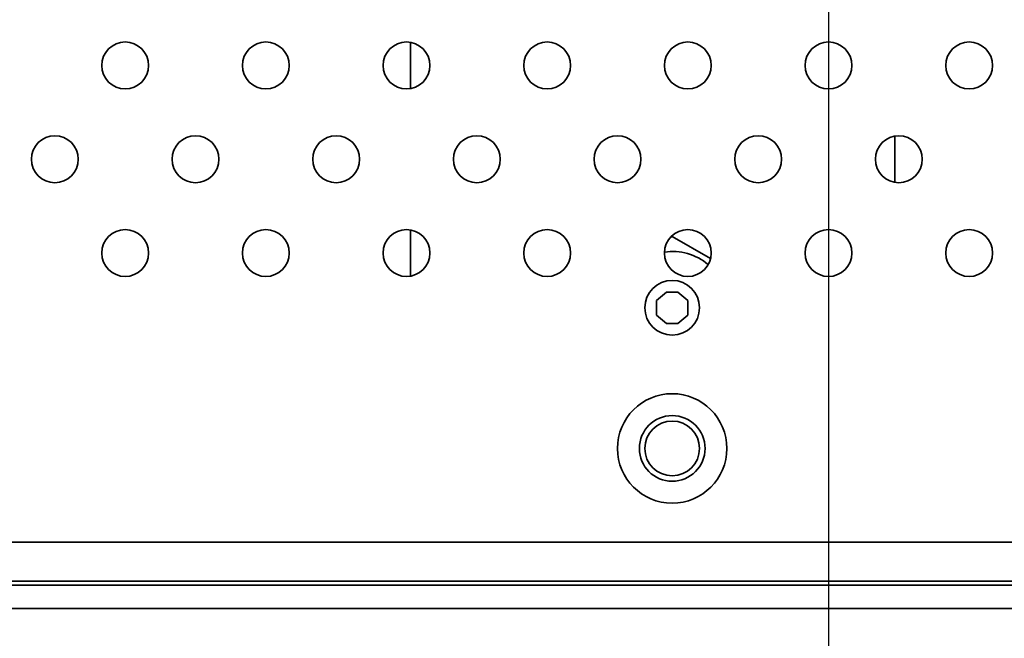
# Model space of a CAD drawing. Header units: millimetres. Extents: x 0 to 3360, y 0 to 2376.
# Tile 40 of 82: x 2466 to 2529, y 1529 to 1569. Entities that reach past the tile are written whole.
import ezdxf

# ---------------------------------------------------------------- set-up
doc = ezdxf.new("R2010")
doc.units = ezdxf.units.MM
doc.header["$LTSCALE"] = 8
for name, color, linetype, lineweight in [('Bemaßungen(ISO)', 7, 'Continuous', 18), ('Sichtbare Kanten(ISO)', 7, 'Continuous', 35), ('Sichtbare tangentiale Kanten(ISO)', 7, 'Continuous', 35)]:
    doc.layers.add(name, color=color, linetype=linetype, lineweight=lineweight)
doc.styles.add('Aktuell-ISOGroßer Text', font='arial.ttf')
doc.dimstyles.new('X.XXXGroßer Text', dxfattribs={"dimscale": 8, "dimtxt": 3.048, "dimasz": 5, "dimexe": 3.175, "dimexo": 0.75, "dimgap": 0.762, "dimtad": 1, "dimdec": 1, "dimrnd": 1e-08, "dimzin": 12, "dimtxsty": 'Aktuell-ISOGroßer Text', "dimcen": 0.09, "dimdle": 10, "dimclrd": 256, "dimclre": 256, "dimclrt": 7, "dimadec": 0, "dimazin": 3, "dimtfac": 0.656168, "dimtdec": 1, "dimtmove": 0, "dimatfit": 3, "dimfxl": 0, "dimtolj": 1, "dimlwd": 25, "dimlwe": 25, "dimarcsym": 0})

# ---------------------------------------------------------------- blocks, each defined once
blk = doc.blocks.new('*D14')
at = {"layer": 'Bemaßungen(ISO)', "color": 250, "linetype": 'Continuous', "lineweight": 25, "true_color": 0x3f3f3f, "transparency": 16777216}
for p, q in [((2518.199, 1633.33), (2518.199, 1440.264)), ((2315.949, 1526.33), (2315.949, 1440.264)), ((2478.199, 1465.664), (2355.949, 1465.664))]:
    blk.add_line(p, q, dxfattribs=at)
at = {"layer": 'Bemaßungen(ISO)', "color": 250, "linetype": 'Continuous', "true_color": 0x3f3f3f, "transparency": 16777216}
for points in [[(2355.949, 1472.33), (2355.949, 1458.997), (2315.949, 1465.664)], [(2478.199, 1472.33), (2478.199, 1458.997), (2518.199, 1465.664)]]:
    blk.add_solid(points, dxfattribs=at)
at = {"layer": 'Defpoints', "color": 0, "linetype": 'Continuous', "transparency": 16777216}
for p in [(2518.199, 1639.33), (2315.949, 1532.33), (2315.949, 1465.664)]:
    blk.add_point(p, dxfattribs=at)
at = {"layer": 'Bemaßungen(ISO)', "color": 7, "linetype": 'Continuous', "lineweight": 25, "transparency": 16777216, "insert": (2375.849, 1501.067), "char_height": 24.384, "attachment_point": 1, "style": 'Aktuell-ISOGroßer Text'}
blk.add_mtext('\\A1;202,2', dxfattribs=at)
blk = doc.blocks.new('*D15')
at = {"layer": 'Bemaßungen(ISO)', "color": 250, "linetype": 'Continuous', "lineweight": 25, "true_color": 0x3f3f3f, "transparency": 16777216}
for p, q in [((2518.199, 1633.33), (2518.199, 1440.264)), ((2598.199, 1633.33), (2598.199, 1440.264)), ((2478.199, 1465.664), (2438.199, 1465.664)), ((2598.199, 1465.664), (2518.199, 1465.664)), ((2638.199, 1465.664), (2678.199, 1465.664))]:
    blk.add_line(p, q, dxfattribs=at)
at = {"layer": 'Bemaßungen(ISO)', "color": 250, "linetype": 'Continuous', "true_color": 0x3f3f3f, "transparency": 16777216}
for points in [[(2478.199, 1472.33), (2478.199, 1458.997), (2518.199, 1465.664)], [(2638.199, 1472.33), (2638.199, 1458.997), (2598.199, 1465.664)]]:
    blk.add_solid(points, dxfattribs=at)
at = {"layer": 'Defpoints', "color": 0, "linetype": 'Continuous', "transparency": 16777216}
for p in [(2518.199, 1639.33), (2598.199, 1639.33), (2518.199, 1465.664)]:
    blk.add_point(p, dxfattribs=at)
at = {"layer": 'Bemaßungen(ISO)', "color": 7, "linetype": 'Continuous', "lineweight": 25, "transparency": 16777216, "insert": (2540.759, 1496.659), "char_height": 24.384, "attachment_point": 1, "style": 'Aktuell-ISOGroßer Text'}
blk.add_mtext('\\A1;80', dxfattribs=at)
blk = doc.blocks.new('*D20')
at = {"layer": 'Bemaßungen(ISO)', "color": 250, "linetype": 'Continuous', "lineweight": 25, "true_color": 0x3f3f3f, "transparency": 16777216}
for p, q in [((2568.449, 1663.08), (2212.049, 1663.08)), ((2237.449, 1570.83), (2237.449, 1623.08)), ((2311.449, 1530.83), (2212.049, 1530.83))]:
    blk.add_line(p, q, dxfattribs=at)
at = {"layer": 'Bemaßungen(ISO)', "color": 250, "linetype": 'Continuous', "true_color": 0x3f3f3f, "transparency": 16777216}
for points in [[(2230.782, 1623.08), (2244.116, 1623.08), (2237.449, 1663.08)], [(2230.782, 1570.83), (2244.116, 1570.83), (2237.449, 1530.83)]]:
    blk.add_solid(points, dxfattribs=at)
at = {"layer": 'Defpoints', "color": 0, "linetype": 'Continuous', "transparency": 16777216}
for p in [(2237.449, 1663.08), (2574.449, 1663.08), (2317.449, 1530.83)]:
    blk.add_point(p, dxfattribs=at)
at = {"layer": 'Bemaßungen(ISO)', "color": 7, "linetype": 'Continuous', "lineweight": 25, "transparency": 16777216, "insert": (2202.046, 1556.961), "char_height": 24.384, "attachment_point": 1, "rotation": 90, "style": 'Aktuell-ISOGroßer Text'}
blk.add_mtext('\\A1;132,3', dxfattribs=at)

msp = doc.modelspace()

# ---------------------------------------------------------------- linework, layer by layer
at = {"layer": 'Sichtbare Kanten(ISO)'}
for p, q in [((2491.449, 1564.101), (2491.449, 1567.059)), ((2491.449, 1552.101), (2491.449, 1555.059)), ((2508.07, 1554.568), (2508.199, 1554.643)), ((2508.199, 1554.643), (2510.656, 1553.224)), ((2507.835, 1551.08), (2507.199, 1550.547)), ((2507.835, 1551.08), (2508.563, 1551.08)), ((2509.199, 1550.547), (2508.563, 1551.08)), ((2507.199, 1549.614), (2507.199, 1550.547)), ((2509.199, 1550.547), (2509.199, 1549.614)), ((2507.199, 1549.614), (2507.835, 1549.08)), ((2508.563, 1549.08), (2509.199, 1549.614)), ((2508.563, 1549.08), (2507.835, 1549.08)), ((3078.949, 1532.33), (2317.449, 1532.33)), ((3077.199, 1532.58), (2319.199, 1532.58)), ((3078.949, 1530.83), (2317.449, 1530.83))]:
    msp.add_line(p, q, dxfattribs=at)
for centre, radius in [((2473.199, 1565.58), 1.5), ((2482.199, 1565.58), 1.5), ((2491.199, 1565.58), 1.5), ((2500.199, 1565.58), 1.5), ((2509.199, 1565.58), 1.5), ((2518.199, 1565.58), 1.5), ((2527.199, 1565.58), 1.5), ((2468.699, 1559.58), 1.5), ((2477.699, 1559.58), 1.5), ((2486.699, 1559.58), 1.5), ((2495.699, 1559.58), 1.5), ((2504.699, 1559.58), 1.5), ((2513.699, 1559.58), 1.5), ((2522.699, 1559.58), 1.5), ((2473.199, 1553.58), 1.5), ((2482.199, 1553.58), 1.5), ((2491.199, 1553.58), 1.5), ((2500.199, 1553.58), 1.5), ((2509.199, 1553.58), 1.5), ((2518.199, 1553.58), 1.5), ((2527.199, 1553.58), 1.5), ((2508.199, 1550.08), 1.75), ((2508.199, 1541.08), 3.5), ((2508.199, 1541.08), 1.75)]:
    msp.add_circle(centre, radius, dxfattribs=at)
for centre, radius, start, end in [((2508.199, 1550.08), 3.6, 50.14851, 97.9607), ((2508.199, 1541.08), 2.1, 90, 270), ((2508.199, 1541.08), 2.1, 270, 90)]:
    msp.add_arc(centre, radius, start, end, dxfattribs=at)
at = {"layer": 'Sichtbare tangentiale Kanten(ISO)'}
for p, q in [((2522.449, 1558.101), (2522.449, 1561.059)), ((2320.199, 1535.08), (3076.199, 1535.08))]:
    msp.add_line(p, q, dxfattribs=at)

# ---------------------------------------------------------------- dimensions: what is measured, and where the dimension line sits
at = {"layer": 'Bemaßungen(ISO)', "color": 250, "linetype": 'Continuous', "lineweight": 25, "true_color": 0x3f3f3f}
for base, p1, p2, angle, override, picture, middle in [((2237.449136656, 1663.080417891), (2317.449136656, 1530.830417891), (2574.449136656, 1663.080417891), 90, {"dimdec": 1, "dimtp": 0, "dimtm": 0, "dimtdec": 1, "dimtofl": 0, "dimatfit": 1}, '*D20', (2237.449136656, 1596.955417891)), ((2315.949136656, 1465.663751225), (2518.199136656, 1639.330417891), (2315.949136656, 1532.330417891), 180, {"dimdec": 1, "dimtp": 0, "dimtm": 0, "dimtdec": 1, "dimtofl": 0, "dimatfit": 1}, '*D14', (2417.074136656, 1465.663751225)), ((2518.199, 1465.664), (2598.199, 1639.33), (2518.199, 1639.33), 180, {"dimdec": 1, "dimtp": 0, "dimtm": 0, "dimtdec": 1, "dimtofl": 1, "dimatfit": 1}, '*D15', (2558.199, 1465.664))]:
    dim = msp.add_linear_dim(base=base, p1=p1, p2=p2, angle=angle, dimstyle='X.XXXGroßer Text', override=override, dxfattribs=at)
    dim.commit()
    dim.dimension.update_dxf_attribs({"geometry": picture, "text_midpoint": middle, "dimtype": 160})

doc.saveas('drawing.dxf')
